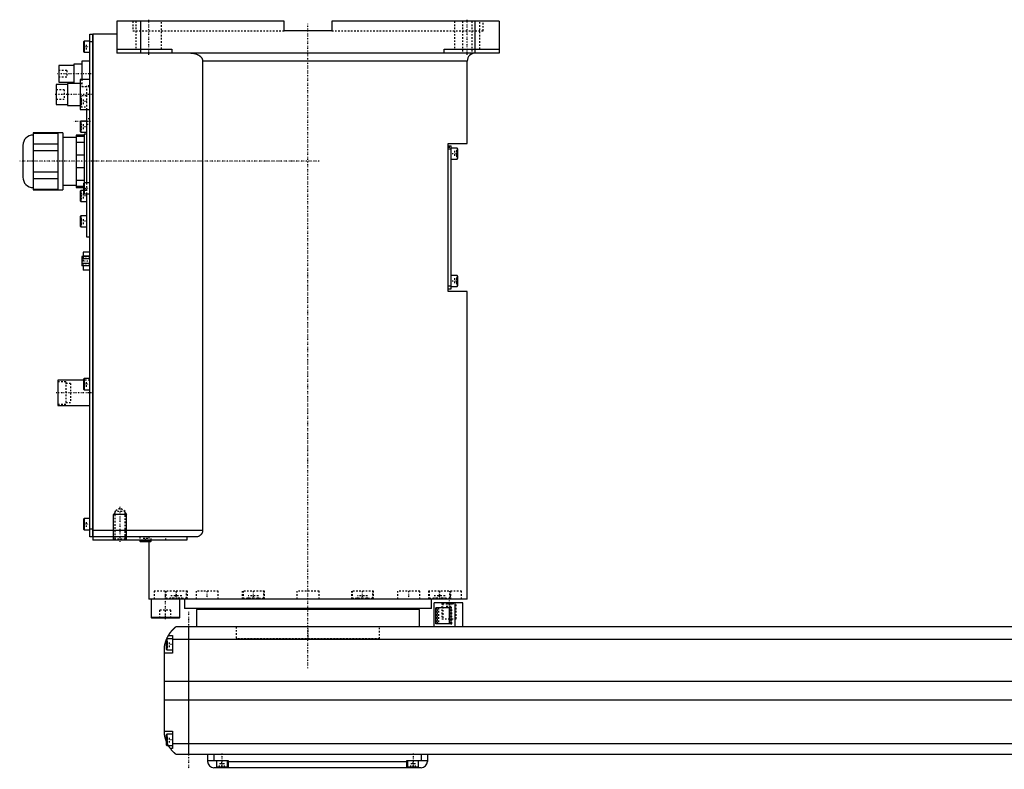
# Model space of a CAD drawing. Extents: x -181 to 1056, y -123 to 443.
# Tile 1 of 4: x -181 to 437, y -82 to 389. Entities that reach past the tile are written whole.
import ezdxf

# ---------------------------------------------------------------- set-up
doc = ezdxf.new("R2010")
doc.units = 0
doc.linetypes.add('CENTER', pattern=[1.5, 0.45, -0.5, 0.05, -0.5])
doc.linetypes.add('DASHED', pattern=[2, 1, -1])
for name, color, linetype in [('AM_0', 7, 'CONTINUOUS'), ('AM_10', 7, 'CONTINUOUS'), ('AM_3', 7, 'DASHED'), ('AM_7', 7, 'CENTER')]:
    doc.layers.add(name, color=color, linetype=linetype)

msp = doc.modelspace()

# ---------------------------------------------------------------- linework, layer by layer
at = {"layer": 'AM_0', "color": 7, "linetype": 'CONTINUOUS'}
for p, q in [((-15, 388), (-120, 388)), ((-120, 388), (-120, 368)), ((-105, 368), (-105, 388)), ((-15, 382), (-15, 388)), ((15, 388), (15, 382)), ((120, 388), (15, 388)), ((105, 368), (105, 388)), ((120, 388), (120, 368)), ((-137, 64), (-137, 380)), ((-137, 380), (-135.05, 380)), ((-135.05, 64), (-135.05, 380)), ((-135, 379.95), (-135.05, 379.95)), ((-120, 380), (-135, 380)), ((-135, 380), (-135, 62)), ((15, 382), (-15, 382)), ((-140.6, 375.5), (-141, 375.1)), ((-141, 375.1), (-141, 368.9)), ((-137, 375.5), (-140.6, 375.5)), ((-140.6, 375.5), (-140.6, 368.5)), ((-135.05, 375), (-137, 375)), ((-135, 374.95), (-135.05, 374.95)), ((-141, 368.9), (-140.6, 368.5)), ((-140.6, 368.5), (-137, 368.5)), ((-120, 370.5), (-85.5, 370.5)), ((120, 368), (-120, 368)), ((-85.5, 370.5), (-85.5, 368)), ((85.5, 370.5), (120, 370.5)), ((85.5, 368), (85.5, 370.5)), ((-147, 360.25), (-156.5, 360.25)), ((-156.5, 360.25), (-156.5, 349.75)), ((-142, 361), (-147, 361)), ((-147, 361), (-147, 349)), ((-137, 363), (-142, 363)), ((-142, 363), (-142, 351.5)), ((-66.14, 363), (-66.14, 68)), ((100, 363), (-66.14, 363)), ((100, 311.3), (100, 363)), ((-151, 348.25), (-158, 348.25)), ((-158, 348.25), (-158, 335.75)), ((-156.5, 349.75), (-147, 349.75)), ((-143, 349), (-151, 349)), ((-151, 349), (-151, 335)), ((-137, 351.5), (-143, 351.5)), ((-143, 351.5), (-143, 332.5)), ((-158, 335.75), (-151, 335.75)), ((-151, 335), (-143, 335)), ((-143, 332.5), (-137, 332.5)), ((-139, 332.5), (-139, 286.5)), ((-142.6, 325.25), (-143, 324.85)), ((-143, 324.85), (-143, 318.65)), ((-139, 325.25), (-142.6, 325.25)), ((-142.6, 325.25), (-142.6, 318.25)), ((-157, 317.88), (-172.5, 317.88)), ((-172.5, 317.88), (-172.5, 282.12)), ((-172.5, 317.73), (-157, 317.73)), ((-154, 318), (-157, 318)), ((-157, 318), (-157, 282)), ((-154, 318), (-154, 282)), ((-140.5, 316.5), (-145.5, 316.5)), ((-145.5, 316.5), (-145.5, 283.5)), ((-145.5, 315.87), (-140.5, 315.87)), ((-143, 318.65), (-142.6, 318.25)), ((-142.6, 318.25), (-139, 318.25)), ((-139, 317), (-140.5, 317)), ((-140.5, 317), (-140.5, 286.48)), ((-179, 310), (-179, 290)), ((-157, 310.85), (-172.5, 310.85)), ((-145.5, 315), (-154, 315)), ((-140.5, 311.84), (-145.5, 311.84)), ((88, 218.3), (88, 311.3)), ((88, 311.3), (100, 311.3)), ((88, 309.8), (90, 309.8)), ((90, 219.8), (90, 309.8)), ((-172.5, 306.88), (-157, 306.88)), ((-145.5, 304.03), (-140.5, 304.03)), ((88, 307.8), (90, 307.8)), ((93.6, 308.3), (90, 308.3)), ((94, 307.9), (93.6, 308.3)), ((93.6, 308.3), (93.6, 301.3)), ((94, 307.9), (94, 301.7)), ((90, 301.3), (93.6, 301.3)), ((93.6, 301.3), (94, 301.7)), ((-157, 293.12), (-172.5, 293.12)), ((-140.5, 295.97), (-145.5, 295.97)), ((-172.5, 289.15), (-157, 289.15)), ((-154, 285), (-145.5, 285)), ((-145.5, 288.16), (-140.5, 288.16)), ((-140.6, 286.5), (-141, 286.1)), ((-141, 286.1), (-141, 279.9)), ((-137, 286.5), (-140.6, 286.5)), ((-140.6, 286.5), (-140.6, 279.5)), ((-157, 282.27), (-172.5, 282.27)), ((-172.5, 282.12), (-157, 282.12)), ((-157, 282), (-154, 282)), ((-141, 284.13), (-145.5, 284.13)), ((-145.5, 283.5), (-141, 283.5)), ((-142.6, 281.75), (-143, 281.35)), ((-143, 281.35), (-143, 275.15)), ((-141, 281.75), (-142.6, 281.75)), ((-142.6, 281.75), (-142.6, 274.75)), ((-141, 279.9), (-140.6, 279.5)), ((-140.6, 279.5), (-137, 279.5)), ((-139, 279.5), (-139, 252.5)), ((-143, 275.15), (-142.6, 274.75)), ((-142.6, 274.75), (-139, 274.75)), ((-142.6, 265.83), (-143, 265.43)), ((-143, 265.43), (-143, 259.23)), ((-139, 265.83), (-142.6, 265.83)), ((-142.6, 265.83), (-142.6, 258.83)), ((-143, 259.23), (-142.6, 258.83)), ((-142.6, 258.83), (-139, 258.83)), ((-139, 252.5), (-137, 252.5)), ((-137, 243), (-141.1, 243)), ((-141.1, 243), (-141.1, 240.19)), ((-137, 240.19), (-142, 240.19)), ((-142, 240.19), (-142, 234.41)), ((-137, 238.74), (-142, 238.74)), ((-137, 235.86), (-142, 235.86)), ((-137, 240.47), (-141.1, 240.47)), ((-137, 234.41), (-142, 234.41)), ((-141.1, 234.41), (-141.1, 231.6)), ((-137, 231.6), (-141.1, 231.6)), ((93.6, 228.3), (90, 228.3)), ((94, 227.9), (93.6, 228.3)), ((93.6, 228.3), (93.6, 221.3)), ((94, 227.9), (94, 221.7)), ((88, 221.8), (90, 221.8)), ((88, 219.8), (90, 219.8)), ((100, 218.3), (88, 218.3)), ((90, 221.3), (93.6, 221.3)), ((93.6, 221.3), (94, 221.7)), ((100, 25), (100, 218.3)), ((-141, 162.5), (-157, 162.5)), ((-157, 162.5), (-157, 146.5)), ((-140.6, 163.5), (-141, 163.1)), ((-141, 163.1), (-141, 156.9)), ((-137, 163.5), (-140.6, 163.5)), ((-140.6, 163.5), (-140.6, 156.5)), ((-141, 156.9), (-140.6, 156.5)), ((-140.6, 156.5), (-137, 156.5)), ((-157, 146.5), (-137, 146.5)), ((-140.6, 75.5), (-141, 75.1)), ((-141, 75.1), (-141, 68.9)), ((-137, 75.5), (-140.6, 75.5)), ((-140.6, 75.5), (-140.6, 68.5)), ((-141, 68.9), (-140.6, 68.5)), ((-140.6, 68.5), (-137, 68.5)), ((-137, 69), (-135.05, 69)), ((-135, 69.05), (-135.05, 69.05)), ((-135.05, 64), (-137, 64)), ((-135, 64.05), (-135.05, 64.05)), ((-66.14, 68), (-135, 68)), ((-70.42, 64), (-135, 64)), ((-75.99, 62), (-135, 62)), ((-105.5, 62), (-105.5, 61.4)), ((-98.5, 61.4), (-98.5, 62)), ((-75.99, 64), (-75.99, 62)), ((-105.5, 61.4), (-105.1, 61)), ((-98.5, 61.4), (-105.5, 61.4)), ((-98.9, 61), (-105.1, 61)), ((-100, 61), (-100, 25)), ((-98.9, 61), (-98.5, 61.4)), ((100, 25), (-100, 25)), ((-98.5, 25), (-98.5, 13.4)), ((-88.79, 25.01), (-88.79, 25)), ((-80.5, 13.4), (-80.5, 25)), ((-77.5, 25), (-77.5, 19)), ((-40.35, 25), (-40.35, 25)), ((77.5, 19), (77.5, 25)), ((88.79, 25), (88.79, 25.01)), ((77.5, 19), (-77.5, 19)), ((-55, 19), (-55, 18.5)), ((55, 18.5), (55, 19)), ((79.35, 7.5), (79.35, 22.5)), ((97.35, 22.5), (79.35, 22.5)), ((89.75, 19.5), (80.32, 19.5)), ((80.32, 9.5), (80.32, 19.5)), ((88.64, 19.5), (88.64, 9.5)), ((89.75, 19.5), (89.75, 9.5)), ((92.35, 7.5), (92.35, 22.5)), ((97.35, 7.5), (97.35, 22.5)), ((-98.5, 13.4), (-98.1, 13)), ((-80.5, 13.4), (-98.5, 13.4)), ((-80.9, 13), (-98.1, 13)), ((-80.9, 13), (-80.5, 13.4)), ((-70, 18.5), (-70, 7.5)), ((70, 18.5), (-70, 18.5)), ((70, 7.5), (70, 18.5)), ((667, 7.5), (-83, 7.5)), ((-75, 7.5), (-75, -72.5)), ((89.75, 9.5), (80.32, 9.5)), ((-88.6, 0), (-89, -0.4)), ((-85, 0), (-88.6, 0)), ((-88.6, 0), (-88.6, -7)), ((-87.65, 2), (-85, 2)), ((-85, 2), (-85, -9)), ((-90, -60.5), (-90, -4.5)), ((-89, -0.4), (-89, -6.6)), ((-85, -0.2), (669, -0.2)), ((-85, -9), (-90, -9)), ((-89, -6.6), (-88.6, -7)), ((-88.6, -7), (-85, -7)), ((-90, -26.54), (674, -26.54)), ((-90, -38.4), (674, -38.4)), ((-90, -58), (-85, -58)), ((-88.6, -60), (-89, -60.4)), ((-89, -60.4), (-89, -66.6)), ((-85, -60), (-88.6, -60)), ((-88.6, -60), (-88.6, -67)), ((-85, -58), (-85, -69)), ((-89, -66.6), (-88.6, -67)), ((-88.6, -67), (-85, -67)), ((-85, -65.78), (669, -65.78)), ((-85, -69), (-86.34, -69)), ((-83, -72.5), (667, -72.5)), ((-63, -72.5), (-63, -77)), ((-59, -72.5), (-59, -76.5)), ((71, -72.5), (71, -76.5)), ((75, -72.5), (75, -77)), ((-63, -76.5), (-50, -76.5)), ((-57.5, -76.5), (-57.5, -80.5)), ((-50.5, -80.5), (-50.5, -76.5)), ((-50, -76.5), (-50, -81)), ((-50, -77), (62, -77)), ((62, -76.5), (75, -76.5)), ((62, -81), (62, -76.5)), ((62.5, -76.5), (62.5, -80.5)), ((69.5, -80.5), (69.5, -76.5)), ((71, -81), (-59, -81)), ((-57.5, -80.5), (-50.5, -80.5)), ((-54, -81), (-54, -80.5)), ((62.5, -80.5), (69.5, -80.5)), ((66, -81), (66, -80.5))]:
    msp.add_line(p, q, dxfattribs=at)
for points in [[(-73.48, 368, 0), (-73.23, 368, 0), (-72.69, 367.97, 0), (-72.14, 367.91, 0), (-71.86, 367.87, 0), (-71.59, 367.82, 0), (-71.05, 367.7, 0), (-70.53, 367.56, 0), (-70.04, 367.4, 0), (-69.53, 367.19, 0), (-69.24, 367.05, 0), (-69.16, 367.01, 0), (-69.07, 366.97, 0), (-69.03, 366.95, 0), (-68.99, 366.93, 0), (-68.91, 366.88, 0), (-68.83, 366.84, 0), (-68.79, 366.81, 0), (-68.75, 366.79, 0), (-68.67, 366.74, 0), (-68.59, 366.7, 0), (-68.55, 366.67, 0), (-68.51, 366.65, 0), (-68.44, 366.6, 0), (-68.36, 366.55, 0), (-68.29, 366.5, 0), (-68.21, 366.45, 0), (-68.14, 366.4, 0), (-68.11, 366.37, 0), (-68.07, 366.35, 0), (-68, 366.29, 0), (-67.93, 366.24, 0), (-67.87, 366.19, 0), (-67.8, 366.13, 0), (-67.73, 366.08, 0), (-67.7, 366.05, 0), (-67.66, 366.02, 0), (-67.6, 365.96, 0), (-67.53, 365.89, 0), (-67.46, 365.83, 0), (-67.4, 365.77, 0), (-67.33, 365.7, 0), (-67.3, 365.67, 0), (-67.27, 365.63, 0), (-67.21, 365.56, 0), (-67.15, 365.49, 0), (-67.09, 365.42, 0), (-67.03, 365.35, 0), (-66.97, 365.28, 0), (-66.94, 365.24, 0), (-66.92, 365.21, 0), (-66.86, 365.13, 0), (-66.81, 365.06, 0), (-66.76, 364.98, 0), (-66.71, 364.91, 0), (-66.67, 364.83, 0), (-66.65, 364.79, 0), (-66.62, 364.76, 0), (-66.58, 364.68, 0), (-66.54, 364.6, 0), (-66.52, 364.57, 0), (-66.5, 364.53, 0), (-66.47, 364.45, 0), (-66.43, 364.37, 0), (-66.41, 364.32, 0), (-66.4, 364.28, 0), (-66.36, 364.2, 0), (-66.33, 364.11, 0), (-66.3, 364.02, 0), (-66.28, 363.94, 0), (-66.25, 363.85, 0), (-66.24, 363.8, 0), (-66.23, 363.76, 0), (-66.21, 363.67, 0), (-66.19, 363.58, 0), (-66.18, 363.49, 0), (-66.17, 363.4, 0), (-66.16, 363.31, 0), (-66.15, 363.26, 0), (-66.15, 363.22, 0), (-66.15, 363.13, 0), (-66.14, 363.04, 0), (-66.14, 363, 0)], [(-66.14, 68, 0), (-66.14, 67.97, 0), (-66.15, 67.9, 0), (-66.15, 67.83, 0), (-66.15, 67.79, 0), (-66.15, 67.76, 0), (-66.16, 67.69, 0), (-66.16, 67.62, 0), (-66.17, 67.55, 0), (-66.18, 67.48, 0), (-66.19, 67.41, 0), (-66.2, 67.38, 0), (-66.21, 67.34, 0), (-66.22, 67.27, 0), (-66.23, 67.21, 0), (-66.25, 67.14, 0), (-66.27, 67.07, 0), (-66.29, 67, 0), (-66.3, 66.97, 0), (-66.31, 66.94, 0), (-66.33, 66.87, 0), (-66.35, 66.81, 0), (-66.36, 66.77, 0), (-66.37, 66.74, 0), (-66.4, 66.68, 0), (-66.42, 66.61, 0), (-66.44, 66.58, 0), (-66.45, 66.55, 0), (-66.48, 66.49, 0), (-66.51, 66.43, 0), (-66.54, 66.37, 0), (-66.57, 66.31, 0), (-66.6, 66.25, 0), (-66.62, 66.22, 0), (-66.63, 66.19, 0), (-66.67, 66.13, 0), (-66.7, 66.07, 0), (-66.74, 66.02, 0), (-66.77, 65.96, 0), (-66.81, 65.91, 0), (-66.83, 65.88, 0), (-66.84, 65.86, 0), (-66.88, 65.8, 0), (-66.92, 65.75, 0), (-66.96, 65.7, 0), (-67, 65.65, 0), (-67.04, 65.6, 0), (-67.06, 65.58, 0), (-67.08, 65.56, 0), (-67.12, 65.51, 0), (-67.16, 65.47, 0), (-67.2, 65.42, 0), (-67.24, 65.38, 0), (-67.28, 65.34, 0), (-67.3, 65.32, 0), (-67.32, 65.3, 0), (-67.36, 65.25, 0), (-67.4, 65.21, 0), (-67.45, 65.17, 0), (-67.49, 65.14, 0), (-67.53, 65.1, 0), (-67.55, 65.08, 0), (-67.58, 65.06, 0), (-67.62, 65.02, 0), (-67.67, 64.99, 0), (-67.69, 64.97, 0), (-67.83, 64.86, 0), (-68.12, 64.67, 0), (-68.41, 64.5, 0), (-68.72, 64.36, 0), (-69.03, 64.24, 0), (-69.34, 64.14, 0), (-69.5, 64.1, 0), (-69.66, 64.07, 0), (-69.97, 64.02, 0), (-70.27, 64, 0), (-70.42, 64, 0)], [(-87.65, 2, 0), (-87.62, 2.05, 0), (-87.57, 2.14, 0), (-87.52, 2.23, 0), (-87.49, 2.27, 0), (-87.46, 2.32, 0), (-87.41, 2.41, 0), (-87.35, 2.5, 0), (-87.3, 2.59, 0), (-87.24, 2.68, 0), (-87.19, 2.76, 0), (-87.16, 2.81, 0), (-87.13, 2.85, 0), (-87.07, 2.94, 0), (-87.02, 3.03, 0), (-86.96, 3.11, 0), (-86.9, 3.2, 0), (-86.85, 3.28, 0), (-86.82, 3.33, 0), (-86.79, 3.37, 0), (-86.73, 3.45, 0), (-86.67, 3.53, 0), (-86.64, 3.58, 0), (-86.62, 3.62, 0), (-86.56, 3.7, 0), (-86.5, 3.78, 0), (-86.47, 3.82, 0), (-86.44, 3.86, 0), (-86.38, 3.94, 0), (-86.33, 4.01, 0), (-86.27, 4.09, 0), (-86.21, 4.17, 0), (-86.15, 4.24, 0), (-86.12, 4.28, 0), (-86.1, 4.32, 0), (-86.04, 4.39, 0), (-85.98, 4.46, 0), (-85.92, 4.54, 0), (-85.87, 4.61, 0), (-85.81, 4.68, 0), (-85.78, 4.71, 0), (-85.75, 4.75, 0), (-85.69, 4.82, 0), (-85.64, 4.89, 0), (-85.58, 4.95, 0), (-85.52, 5.02, 0), (-85.47, 5.08, 0), (-85.44, 5.12, 0), (-85.41, 5.15, 0), (-85.36, 5.21, 0), (-85.3, 5.28, 0), (-85.25, 5.34, 0), (-85.19, 5.4, 0), (-85.14, 5.46, 0), (-85.11, 5.49, 0), (-85.08, 5.52, 0), (-85.03, 5.58, 0), (-84.97, 5.64, 0), (-84.92, 5.7, 0), (-84.87, 5.75, 0), (-84.81, 5.81, 0), (-84.79, 5.84, 0), (-84.76, 5.87, 0), (-84.71, 5.92, 0), (-84.66, 5.98, 0), (-84.63, 6, 0), (-84.6, 6.03, 0), (-84.55, 6.08, 0), (-84.5, 6.13, 0), (-84.48, 6.16, 0), (-84.45, 6.18, 0), (-84.4, 6.23, 0), (-84.35, 6.28, 0), (-84.3, 6.33, 0), (-84.25, 6.38, 0), (-84.2, 6.43, 0), (-84.18, 6.45, 0), (-84.16, 6.47, 0), (-84.11, 6.52, 0), (-84.06, 6.56, 0), (-84.02, 6.61, 0), (-83.97, 6.65, 0), (-83.93, 6.69, 0), (-83.9, 6.71, 0), (-83.88, 6.73, 0), (-83.84, 6.77, 0), (-83.8, 6.81, 0), (-83.75, 6.85, 0), (-83.71, 6.88, 0), (-83.67, 6.92, 0), (-83.66, 6.94, 0), (-83.64, 6.95, 0), (-83.6, 6.99, 0), (-83.56, 7.02, 0), (-83.53, 7.05, 0), (-83.49, 7.08, 0), (-83.46, 7.11, 0), (-83.44, 7.13, 0), (-83.43, 7.14, 0), (-83.39, 7.17, 0), (-83.36, 7.19, 0), (-83.34, 7.22, 0), (-83.31, 7.24, 0), (-83.28, 7.27, 0), (-83.27, 7.28, 0), (-83.25, 7.29, 0), (-83.23, 7.31, 0), (-83.21, 7.33, 0), (-83.2, 7.34, 0), (-83.18, 7.35, 0), (-83.16, 7.36, 0), (-83.14, 7.38, 0), (-83.13, 7.39, 0), (-83.13, 7.4, 0), (-83.11, 7.41, 0), (-83.09, 7.42, 0), (-83.08, 7.44, 0), (-83.06, 7.45, 0), (-83.05, 7.46, 0), (-83.05, 7.46, 0), (-83.04, 7.47, 0), (-83.03, 7.47, 0), (-83.02, 7.48, 0), (-83.02, 7.49, 0), (-83.01, 7.49, 0), (-83.01, 7.49, 0), (-83.01, 7.5, 0), (-83, 7.5, 0), (-83, 7.5, 0), (-83, 7.5, 0), (-83, 7.5, 0)], [(-88.69, -0.09, 0), (-88.65, 0.01, 0), (-88.56, 0.21, 0), (-88.47, 0.4, 0), (-88.43, 0.49, 0), (-88.39, 0.58, 0), (-88.31, 0.76, 0), (-88.22, 0.92, 0), (-88.14, 1.08, 0), (-88.07, 1.23, 0), (-88, 1.36, 0), (-87.96, 1.43, 0), (-87.93, 1.49, 0), (-87.87, 1.6, 0), (-87.82, 1.7, 0), (-87.77, 1.79, 0), (-87.73, 1.86, 0), (-87.7, 1.91, 0), (-87.68, 1.94, 0), (-87.67, 1.96, 0), (-87.66, 1.98, 0), (-87.65, 2, 0), (-87.65, 2, 0)], [(-90, -4.5, 0), (-89.98, -4.39, 0), (-89.94, -4.18, 0), (-89.9, -3.97, 0), (-89.88, -3.87, 0), (-89.86, -3.77, 0), (-89.81, -3.56, 0), (-89.77, -3.36, 0), (-89.72, -3.15, 0), (-89.66, -2.95, 0), (-89.61, -2.74, 0), (-89.58, -2.64, 0), (-89.55, -2.54, 0), (-89.49, -2.33, 0), (-89.43, -2.13, 0), (-89.37, -1.92, 0), (-89.31, -1.72, 0), (-89.24, -1.52, 0), (-89.21, -1.43, 0), (-89.17, -1.33, 0), (-89.1, -1.14, 0), (-89.03, -0.95, 0), (-89, -0.86, 0)], [(-89, -64.14, 0), (-89.04, -64.04, 0), (-89.11, -63.84, 0), (-89.18, -63.64, 0), (-89.22, -63.54, 0), (-89.25, -63.44, 0), (-89.32, -63.24, 0), (-89.38, -63.03, 0), (-89.45, -62.82, 0), (-89.51, -62.61, 0), (-89.57, -62.41, 0), (-89.6, -62.3, 0), (-89.63, -62.2, 0), (-89.68, -61.99, 0), (-89.73, -61.78, 0), (-89.78, -61.57, 0), (-89.83, -61.37, 0), (-89.87, -61.17, 0), (-89.89, -61.07, 0), (-89.91, -60.97, 0), (-89.95, -60.78, 0), (-89.98, -60.59, 0), (-90, -60.5, 0)], [(-86.34, -69, 0), (-86.34, -69, 0), (-86.35, -68.98, 0), (-86.37, -68.96, 0), (-86.38, -68.94, 0), (-86.4, -68.92, 0), (-86.44, -68.86, 0), (-86.49, -68.79, 0), (-86.55, -68.71, 0), (-86.62, -68.61, 0), (-86.7, -68.5, 0), (-86.74, -68.44, 0), (-86.78, -68.38, 0), (-86.87, -68.25, 0), (-86.96, -68.11, 0), (-87.06, -67.96, 0), (-87.16, -67.8, 0), (-87.27, -67.64, 0), (-87.32, -67.55, 0), (-87.37, -67.47, 0), (-87.48, -67.29, 0), (-87.59, -67.1, 0), (-87.65, -67, 0)], [(-83, -72.5, 0), (-83, -72.5, 0), (-83.01, -72.49, 0), (-83.02, -72.49, 0), (-83.02, -72.48, 0), (-83.03, -72.48, 0), (-83.03, -72.48, 0), (-83.04, -72.47, 0), (-83.04, -72.46, 0), (-83.05, -72.46, 0), (-83.06, -72.45, 0), (-83.07, -72.44, 0), (-83.07, -72.44, 0), (-83.08, -72.43, 0), (-83.09, -72.43, 0), (-83.1, -72.42, 0), (-83.11, -72.41, 0), (-83.11, -72.41, 0), (-83.13, -72.39, 0), (-83.14, -72.38, 0), (-83.15, -72.38, 0), (-83.16, -72.37, 0), (-83.17, -72.36, 0), (-83.19, -72.34, 0), (-83.21, -72.33, 0), (-83.22, -72.31, 0), (-83.24, -72.3, 0), (-83.25, -72.29, 0), (-83.26, -72.28, 0), (-83.28, -72.26, 0), (-83.3, -72.25, 0), (-83.32, -72.23, 0), (-83.35, -72.21, 0), (-83.37, -72.19, 0), (-83.38, -72.18, 0), (-83.39, -72.17, 0), (-83.42, -72.15, 0), (-83.44, -72.13, 0), (-83.47, -72.1, 0), (-83.49, -72.08, 0), (-83.52, -72.06, 0), (-83.54, -72.04, 0), (-83.55, -72.03, 0), (-83.58, -72.01, 0), (-83.61, -71.98, 0), (-83.64, -71.95, 0), (-83.67, -71.93, 0), (-83.7, -71.9, 0), (-83.71, -71.89, 0), (-83.73, -71.87, 0), (-83.76, -71.84, 0), (-83.79, -71.81, 0), (-83.83, -71.78, 0), (-83.86, -71.75, 0), (-83.89, -71.72, 0), (-83.91, -71.7, 0), (-83.93, -71.69, 0), (-83.96, -71.65, 0), (-84, -71.62, 0), (-84.02, -71.6, 0), (-84.04, -71.59, 0), (-84.07, -71.55, 0), (-84.11, -71.52, 0), (-84.13, -71.5, 0), (-84.15, -71.48, 0), (-84.19, -71.44, 0), (-84.22, -71.41, 0), (-84.26, -71.37, 0), (-84.3, -71.33, 0), (-84.34, -71.29, 0), (-84.36, -71.27, 0), (-84.38, -71.25, 0), (-84.42, -71.21, 0), (-84.46, -71.17, 0), (-84.6, -71.03, 0), (-84.86, -70.77, 0), (-85.11, -70.49, 0), (-85.38, -70.19, 0), (-85.51, -70.03, 0), (-85.65, -69.87, 0), (-85.92, -69.54, 0), (-86.2, -69.18, 0), (-86.34, -69, 0)]]:
    msp.add_polyline3d(points, dxfattribs=at)
for centre, radius, start, end in [((105, 363), 5, 90, 180), ((-172.5, 310), 6.5, 90, 180), ((-172.5, 290), 6.5, 180, 270), ((-59, -77), 4, 180, 270), ((71, -77), 4, 270, 0)]:
    msp.add_arc(centre, radius, start, end, dxfattribs=at)
at = {"layer": 'AM_10', "color": 7, "linetype": 'CONTINUOUS'}
for p, q in [((-121.32, 79.17), (-122, 78)), ((-114, 78), (-122, 78)), ((-122, 62), (-122, 78)), ((-114.68, 79.17), (-114, 78)), ((-114, 62), (-114, 78))]:
    msp.add_line(p, q, dxfattribs=at)
at = {"layer": 'AM_3', "color": 6, "linetype": 'DASHED'}
for p, q in [((-110, 388), (-110, 382)), ((-108, 388), (-108, 370.5)), ((-92, 370.5), (-92, 388)), ((92, 388), (92, 370.5)), ((97, 388), (97, 368)), ((103, 388), (103, 368)), ((108, 370.5), (108, 388)), ((110, 382), (110, 388)), ((-110, 382), (-15, 382)), ((15, 382), (110, 382)), ((-141, 373.73), (-139, 373.73)), ((-141, 372.87), (-139, 372.87)), ((-141, 371.13), (-139, 371.13)), ((-139, 370.27), (-139, 373.73)), ((-141, 370.27), (-139, 370.27)), ((-151.5, 357), (-156.5, 357)), ((-156.5, 353), (-151.5, 353)), ((-151.5, 357), (-151.5, 353)), ((-143, 349), (-142, 349)), ((-142, 351.5), (-142, 347)), ((-142, 347), (-137, 347)), ((-137, 347.5), (-139, 347.5)), ((-139, 347.5), (-139, 332.5)), ((-153, 345), (-158, 345)), ((-153, 345), (-153, 339)), ((-142.6, 341.17), (-143, 340.77)), ((-139, 341.17), (-142.6, 341.17)), ((-142.6, 341.17), (-142.6, 334.17)), ((-158, 339), (-153, 339)), ((-143, 339.4), (-141, 339.4)), ((-143, 338.54), (-141, 338.54)), ((-143, 336.81), (-141, 336.81)), ((-143, 335.94), (-141, 335.94)), ((-143, 334.57), (-142.6, 334.17)), ((-142.6, 334.17), (-139, 334.17)), ((-141, 335.94), (-141, 339.4)), ((-143, 323.25), (-141, 323.25)), ((-143, 321.75), (-141, 321.75)), ((-141, 320.25), (-141, 323.25)), ((-137, 326.65), (-139, 326.65)), ((-139, 323.35), (-137, 323.35)), ((-143, 320.25), (-141, 320.25)), ((88, 308.8), (90, 308.8)), ((94, 306.53), (92, 306.53)), ((92, 306.53), (92, 303.07)), ((94, 305.67), (92, 305.67)), ((94, 303.93), (92, 303.93)), ((94, 303.07), (92, 303.07)), ((-141, 284.73), (-139, 284.73)), ((-140.5, 286.48), (-140.5, 283)), ((-139, 286.5), (-139, 279.5)), ((-143, 279.75), (-141, 279.75)), ((-143, 278.25), (-141, 278.25)), ((-140.5, 284.13), (-141, 284.13)), ((-141, 283.87), (-139, 283.87)), ((-141, 283.5), (-140.5, 283.5)), ((-141, 282.13), (-139, 282.13)), ((-139, 281.75), (-141, 281.75)), ((-141, 281.27), (-139, 281.27)), ((-141, 276.75), (-141, 279.75)), ((-140.5, 283), (-139, 283)), ((-143, 276.75), (-141, 276.75)), ((-143, 264.06), (-141, 264.06)), ((-143, 263.19), (-141, 263.19)), ((-143, 261.46), (-141, 261.46)), ((-143, 260.6), (-141, 260.6)), ((-141, 260.6), (-141, 264.06)), ((-137, 238.85), (-142, 238.85)), ((-142, 235.75), (-137, 235.75)), ((-141.1, 240.19), (-141.1, 234.41)), ((-137, 235.87), (-141.1, 235.87)), ((94, 226.53), (92, 226.53)), ((92, 226.53), (92, 223.07)), ((94, 225.67), (92, 225.67)), ((94, 223.93), (92, 223.93)), ((94, 223.07), (92, 223.07)), ((-152, 161.5), (-157, 161.5)), ((-152, 161.5), (-152, 147.5)), ((-137, 162.5), (-141, 162.5)), ((-141, 161.73), (-139, 161.73)), ((-141, 160.87), (-139, 160.87)), ((-139, 158.27), (-139, 161.73)), ((-149, 160.5), (-152, 160.5)), ((-149, 160.5), (-149, 148.5)), ((-141, 159.13), (-139, 159.13)), ((-141, 158.27), (-139, 158.27)), ((-152, 148.5), (-149, 148.5)), ((-157, 147.5), (-152, 147.5)), ((-118, 82), (-121.32, 80.08)), ((-114.68, 80.08), (-118, 82)), ((-121.32, 80.08), (-121.32, 62.68)), ((-114.68, 80.08), (-121.32, 80.08)), ((-114.68, 62.68), (-114.68, 80.08)), ((-141, 73.73), (-139, 73.73)), ((-141, 72.87), (-139, 72.87)), ((-141, 71.13), (-139, 71.13)), ((-141, 70.27), (-139, 70.27)), ((-139, 70.27), (-139, 73.73)), ((-121.32, 62.68), (-122, 62)), ((-114.68, 62.68), (-121.32, 62.68)), ((-114, 62), (-114.68, 62.68)), ((-105.5, 64), (-105.5, 62)), ((-103.5, 61), (-103.5, 63)), ((-100.5, 63), (-103.5, 63)), ((-102, 61), (-102, 63)), ((-100.5, 61), (-100.5, 63)), ((-100, 64), (-100, 61)), ((-98.5, 62), (-98.5, 64)), ((-89.3, 62), (-89.3, 64)), ((-98.9, 61), (-100, 61)), ((-96.5, 30), (-96.5, 25)), ((-75.69, 30), (-96.5, 30)), ((-89.69, 30), (-89.69, 25)), ((-89.19, 30), (-89.19, 25.4)), ((-89.19, 25.4), (-88.79, 25.01)), ((-76.19, 25.4), (-89.19, 25.4)), ((-86.12, 25), (-86.12, 27)), ((-79.25, 27), (-86.12, 27)), ((-84.8, 25), (-84.8, 27)), ((-84.01, 25), (-84.01, 27)), ((-82.5, 25), (-82.5, 30)), ((-81.36, 25), (-81.36, 27)), ((-80.58, 25), (-80.58, 27)), ((-79.25, 25), (-79.25, 27)), ((-76.59, 25), (-76.19, 25.4)), ((-76.19, 25.4), (-76.19, 30)), ((-75.69, 25), (-75.69, 30)), ((-70.29, 30), (-70.29, 25)), ((-56.29, 30), (-70.29, 30)), ((-56.29, 25), (-56.29, 30)), ((-41.25, 30), (-41.25, 25)), ((-27.25, 30), (-41.25, 30)), ((-40.75, 30), (-40.75, 25.4)), ((-40.75, 25.4), (-40.35, 25)), ((-27.75, 25.4), (-40.75, 25.4)), ((-37.45, 25), (-37.45, 27)), ((-31.05, 27), (-37.45, 27)), ((-37, 25), (-37, 27)), ((-34.7, 25), (-34.7, 27)), ((-33.8, 25), (-33.8, 27)), ((-31.5, 25), (-31.5, 27)), ((-31.05, 25), (-31.05, 27)), ((-28.15, 25), (-27.75, 25.4)), ((-27.75, 25.4), (-27.75, 30)), ((-27.25, 25), (-27.25, 30)), ((-7, 30), (-7, 25)), ((7, 30), (-7, 30)), ((7, 25), (7, 30)), ((27.25, 30), (27.25, 25)), ((41.25, 30), (27.25, 30)), ((27.75, 30), (27.75, 25.4)), ((27.75, 25.4), (28.15, 25)), ((40.75, 25.4), (27.75, 25.4)), ((31.05, 25), (31.05, 27)), ((37.45, 27), (31.05, 27)), ((31.5, 25), (31.5, 27)), ((33.8, 25), (33.8, 27)), ((34.7, 25), (34.7, 27)), ((37, 25), (37, 27)), ((37.45, 25), (37.45, 27)), ((40.35, 25), (40.75, 25.4)), ((40.75, 25.4), (40.75, 30)), ((41.25, 25), (41.25, 30)), ((56.29, 30), (56.29, 25)), ((70.29, 30), (56.29, 30)), ((70.29, 25), (70.29, 30)), ((75.69, 30), (75.69, 25)), ((96.5, 30), (75.69, 30)), ((76.19, 30), (76.19, 25.4)), ((76.19, 25.4), (76.59, 25)), ((89.19, 25.4), (76.19, 25.4)), ((79.25, 25), (79.25, 27)), ((86.12, 27), (79.25, 27)), ((80.58, 25), (80.58, 27)), ((81.36, 25), (81.36, 27)), ((82.5, 30), (82.5, 25)), ((84.01, 25), (84.01, 27)), ((84.8, 25), (84.8, 27)), ((86.12, 25), (86.12, 27)), ((88.79, 25.01), (89.19, 25.4)), ((89.19, 25.4), (89.19, 30)), ((89.69, 25), (89.69, 30)), ((96.5, 25), (96.5, 30)), ((80.84, 19.5), (80.84, 9.5)), ((81.43, 9.5), (81.43, 19.5)), ((81.95, 19.5), (81.95, 9.5)), ((84.1, 22.5), (84.1, 12.5)), ((85, 22.5), (84.6, 22.1)), ((84.6, 22.1), (84.6, 12.5)), ((84.6, 22.1), (92.6, 22.1)), ((86.87, 22.5), (86.87, 20.5)), ((86.87, 20.5), (90.33, 20.5)), ((87.73, 22.5), (87.73, 20.5)), ((90.27, 19.5), (88.64, 19.5)), ((89.16, 9.5), (89.16, 19.5)), ((89.47, 22.5), (89.47, 20.5)), ((90.27, 9.5), (90.27, 19.5)), ((90.33, 22.5), (90.33, 20.5)), ((92.6, 22.1), (92.2, 22.5)), ((92.6, 12.5), (92.6, 22.1)), ((93.1, 12.5), (93.1, 22.5)), ((-93, 13), (-93, 18)), ((-86, 18), (-93, 18)), ((-89.5, 13), (-89.5, 18)), ((-86, 13), (-86, 18)), ((84.1, 12.5), (93.1, 12.5)), ((-45, 7.5), (-45, 0)), ((-45, 7.5), (-45, 0)), ((45, 0), (45, 7.5)), ((45, 0), (45, 7.5)), ((89.75, 9.5), (90.27, 9.5)), ((-45, 0), (45, 0)), ((45, 0), (-45, 0)), ((-89, -1.77), (-87, -1.77)), ((-89, -2.63), (-87, -2.63)), ((-89, -4.37), (-87, -4.37)), ((-89, -5.23), (-87, -5.23)), ((-87, -5.23), (-87, -1.77)), ((-89, -61.77), (-87, -61.77)), ((-87, -65.23), (-87, -61.77)), ((-89, -62.63), (-87, -62.63)), ((-89, -64.37), (-87, -64.37)), ((-89, -65.23), (-87, -65.23)), ((-55.5, -80.5), (-55.5, -78.5)), ((-52.5, -78.5), (-55.5, -78.5)), ((-54, -80.5), (-54, -76.5)), ((-52.5, -80.5), (-52.5, -78.5)), ((64.5, -80.5), (64.5, -78.5)), ((67.5, -78.5), (64.5, -78.5)), ((66, -80.5), (66, -76.5)), ((67.5, -80.5), (67.5, -78.5))]:
    msp.add_line(p, q, dxfattribs=at)
for points in [[(-89, -0.86, 0), (-88.95, -0.72, 0), (-88.84, -0.46, 0), (-88.74, -0.21, 0), (-88.69, -0.09, 0)], [(-87.65, -67, 0), (-87.69, -66.93, 0), (-87.76, -66.8, 0), (-87.84, -66.66, 0), (-87.88, -66.59, 0), (-87.92, -66.51, 0), (-88, -66.37, 0), (-88.08, -66.22, 0), (-88.15, -66.06, 0), (-88.23, -65.91, 0), (-88.31, -65.75, 0), (-88.35, -65.67, 0), (-88.39, -65.59, 0), (-88.46, -65.42, 0), (-88.54, -65.26, 0), (-88.61, -65.09, 0), (-88.69, -64.92, 0), (-88.76, -64.75, 0), (-88.8, -64.66, 0), (-88.83, -64.57, 0), (-88.9, -64.4, 0), (-88.97, -64.23, 0), (-89, -64.14, 0)]]:
    msp.add_polyline3d(points, dxfattribs=at)
at = {"layer": 'AM_7', "color": 4, "linetype": 'CENTER'}
for p, q in [((-100, 367), (-100, 389)), ((0, -18.4), (0, 386.4)), ((100, 367), (100, 389)), ((-136.8, 372), (-141.2, 372)), ((-136.03, 355), (-157.47, 355)), ((-135.95, 342), (-159.05, 342)), ((-138.8, 337.67), (-143.2, 337.67)), ((-136.5, 325), (-147.5, 325)), ((-138.8, 321.75), (-143.2, 321.75)), ((94.2, 304.8), (89.8, 304.8)), ((6.95, 300), (-181, 300)), ((-138.8, 278.25), (-143.2, 278.25)), ((-136.8, 283), (-141.2, 283)), ((-138.8, 262.33), (-143.2, 262.33)), ((-136.75, 237.3), (-142.25, 237.3)), ((94.2, 224.8), (89.8, 224.8)), ((-136.8, 160), (-141.2, 160)), ((-136, 154.5), (-158, 154.5)), ((-118, 61), (-118, 83)), ((-136.8, 72), (-141.2, 72)), ((-102, 60.85), (-102, 64.15)), ((-89.5, 12.4), (-89.5, 30.25)), ((-82.69, 24.75), (-82.69, 30.25)), ((-63.29, 24.75), (-63.29, 30.25)), ((-34.25, 24.75), (-34.25, 30.25)), ((34.25, 24.75), (34.25, 30.25)), ((63.29, 24.75), (63.29, 30.25)), ((82.69, 24.75), (82.69, 30.25)), ((89.5, 24.75), (89.5, 30.25)), ((88.6, 24.05), (88.6, 11.95)), ((-75, 17), (-75, -82)), ((0, 7.88), (0, -0.38)), ((-84.8, -3.5), (-89.2, -3.5)), ((-84.8, -63.5), (-89.2, -63.5)), ((-54, -72.1), (-54, -80.9)), ((66, -72.1), (66, -80.9))]:
    msp.add_line(p, q, dxfattribs=at)

doc.saveas('drawing.dxf')
